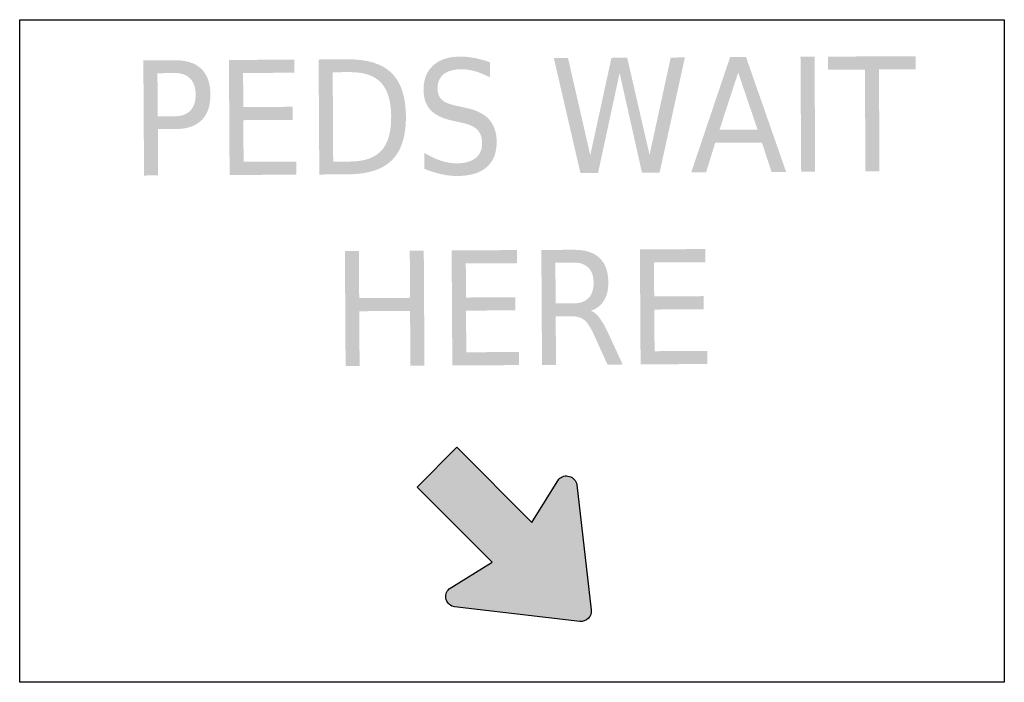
# Model space of a CAD drawing. Header units: inches. Extents: x -0.5 to 0.5, y -0.34 to 0.34.
import ezdxf

# ---------------------------------------------------------------- set-up
doc = ezdxf.new("R2010")
doc.units = ezdxf.units.IN
doc.header["$MEASUREMENT"] = 0

msp = doc.modelspace()

# ---------------------------------------------------------------- hatches: boundary and pattern name
h = msp.add_hatch(color=7)
edge = h.paths.add_edge_path()
edge.add_line((-0.3744, 0.295), (-0.3423, 0.2952))
edge.add_spline(control_points=[(-0.3423, 0.2952), (-0.3305, 0.2953), (-0.3216, 0.2924), (-0.3155, 0.2865), (-0.3095, 0.2806), (-0.3064, 0.272), (-0.3063, 0.2605), (-0.3063, 0.249), (-0.3092, 0.2403), (-0.3152, 0.2344), (-0.3212, 0.2284), (-0.3301, 0.2254), (-0.3419, 0.2254)], knot_values=[0, 0, 0, 0, 1, 1, 1, 2, 2, 2, 3, 3, 3, 4, 4, 4, 4], degree=3, periodic=0)
edge.add_line((-0.3419, 0.2254), (-0.3597, 0.2253))
edge.add_line((-0.3597, 0.2253), (-0.3595, 0.1783))
edge.add_line((-0.3595, 0.1783), (-0.3737, 0.1782))
edge.add_line((-0.3737, 0.1782), (-0.3744, 0.295))
edge = h.paths.add_edge_path(flags=0)
edge.add_line((-0.3601, 0.2821), (-0.3598, 0.2383))
edge.add_line((-0.3598, 0.2383), (-0.342, 0.2384))
edge.add_spline(control_points=[(-0.342, 0.2384), (-0.3354, 0.2384), (-0.3302, 0.2403), (-0.3266, 0.2441), (-0.323, 0.248), (-0.3213, 0.2534), (-0.3213, 0.2604), (-0.3213, 0.2674), (-0.3232, 0.2728), (-0.3268, 0.2766), (-0.3305, 0.2804), (-0.3356, 0.2823), (-0.3422, 0.2822)], knot_values=[0, 0, 0, 0, 1, 1, 1, 2, 2, 2, 3, 3, 3, 4, 4, 4, 4], degree=3, periodic=0)
edge.add_line((-0.3422, 0.2822), (-0.3601, 0.2821))
for points in [[(-0.2875, 0.2955), (-0.221, 0.2959), (-0.221, 0.2826), (-0.2731, 0.2823), (-0.2729, 0.2477), (-0.2229, 0.248), (-0.2228, 0.2347), (-0.2729, 0.2344), (-0.2726, 0.1921), (-0.2191, 0.1924), (-0.2191, 0.1791), (-0.2868, 0.1787), (-0.2875, 0.2955)], [(0.0425, 0.2974), (0.0569, 0.2974), (0.0795, 0.1988), (0.101, 0.2977), (0.117, 0.2978), (0.1397, 0.1992), (0.1612, 0.298), (0.1756, 0.2981), (0.1499, 0.1812), (0.132, 0.1811), (0.1093, 0.2823), (0.0874, 0.1808), (0.0695, 0.1807), (0.0425, 0.2974)], [(0.293, 0.2988), (0.3073, 0.2988), (0.3079, 0.182), (0.2937, 0.182), (0.293, 0.2988)], [(0.321, 0.2989), (0.4099, 0.2994), (0.41, 0.2861), (0.3727, 0.2859), (0.3732, 0.1824), (0.359, 0.1823), (0.3584, 0.2858), (0.3211, 0.2856), (0.321, 0.2989)], [(-0.1697, 0.1015), (-0.1555, 0.1016), (-0.1552, 0.0537), (-0.1036, 0.054), (-0.1038, 0.1019), (-0.0896, 0.102), (-0.0889, -0.0148), (-0.1032, -0.0149), (-0.1035, 0.0407), (-0.1551, 0.0404), (-0.1548, -0.0152), (-0.169, -0.0153), (-0.1697, 0.1015)], [(-0.0613, 0.1021), (0.0052, 0.1025), (0.0052, 0.0892), (-0.0469, 0.0889), (-0.0468, 0.0543), (0.0033, 0.0546), (0.0034, 0.0413), (-0.0467, 0.041), (-0.0464, -0.0013), (0.0071, -0.001), (0.0071, -0.0143), (-0.0606, -0.0147), (-0.0613, 0.1021)], [(0.1299, 0.1032), (0.1964, 0.1035), (0.1964, 0.0902), (0.1443, 0.09), (0.1444, 0.0554), (0.1945, 0.0557), (0.1946, 0.0424), (0.1445, 0.0421), (0.1448, -0.0002), (0.1983, 0.0001), (0.1983, -0.0132), (0.1306, -0.0136), (0.1299, 0.1032)]]:
    msp.add_hatch(color=7).paths.add_polyline_path(points)
h = msp.add_hatch(color=7)
edge = h.paths.add_edge_path()
edge.add_line((-0.1964, 0.296), (-0.1672, 0.2962))
edge.add_spline(control_points=[(-0.1672, 0.2962), (-0.1468, 0.2963), (-0.1318, 0.2917), (-0.1223, 0.2823), (-0.1127, 0.273), (-0.1079, 0.2583), (-0.1077, 0.2382), (-0.1076, 0.2181), (-0.1123, 0.2033), (-0.1219, 0.1938), (-0.1314, 0.1843), (-0.1463, 0.1795), (-0.1666, 0.1794)], knot_values=[0, 0, 0, 0, 1, 1, 1, 2, 2, 2, 3, 3, 3, 4, 4, 4, 4], degree=3, periodic=0)
edge.add_line((-0.1666, 0.1794), (-0.1957, 0.1792))
edge.add_line((-0.1957, 0.1792), (-0.1964, 0.296))
edge = h.paths.add_edge_path(flags=0)
edge.add_line((-0.1821, 0.2831), (-0.1816, 0.1923))
edge.add_line((-0.1816, 0.1923), (-0.1644, 0.1924))
edge.add_spline(control_points=[(-0.1644, 0.1924), (-0.1499, 0.1925), (-0.1393, 0.1962), (-0.1326, 0.2035), (-0.1259, 0.2109), (-0.1226, 0.2224), (-0.1227, 0.2382), (-0.1228, 0.2538), (-0.1262, 0.2652), (-0.133, 0.2725), (-0.1398, 0.2797), (-0.1504, 0.2833), (-0.1649, 0.2832)], knot_values=[0, 0, 0, 0, 1, 1, 1, 2, 2, 2, 3, 3, 3, 4, 4, 4, 4], degree=3, periodic=0)
edge.add_line((-0.1649, 0.2832), (-0.1821, 0.2831))
h = msp.add_hatch(color=7)
edge = h.paths.add_edge_path()
edge.add_line((-0.0224, 0.2932), (-0.0223, 0.2778))
edge.add_spline(control_points=[(-0.0223, 0.2778), (-0.0277, 0.2806), (-0.0328, 0.2827), (-0.0376, 0.2841), (-0.0424, 0.2855), (-0.047, 0.2861), (-0.0514, 0.2861), (-0.0592, 0.2861), (-0.0652, 0.2844), (-0.0694, 0.281), (-0.0736, 0.2777), (-0.0756, 0.2729), (-0.0756, 0.2667), (-0.0756, 0.2616), (-0.0741, 0.2577), (-0.0713, 0.2551), (-0.0685, 0.2525), (-0.0632, 0.2504), (-0.0554, 0.2488)], knot_values=[0, 0, 0, 0, 1, 1, 1, 2, 2, 2, 3, 3, 3, 4, 4, 4, 5, 5, 5, 6, 6, 6, 6], degree=3, periodic=0)
edge.add_line((-0.0554, 0.2488), (-0.0468, 0.2469))
edge.add_spline(control_points=[(-0.0468, 0.2469), (-0.0362, 0.2447), (-0.0283, 0.2408), (-0.0233, 0.2352), (-0.0182, 0.2295), (-0.0156, 0.222), (-0.0156, 0.2125), (-0.0155, 0.2012), (-0.0189, 0.1926), (-0.0257, 0.1867), (-0.0324, 0.1808), (-0.0424, 0.1778), (-0.0556, 0.1777), (-0.0606, 0.1777), (-0.0659, 0.1783), (-0.0715, 0.1795), (-0.0772, 0.1808), (-0.083, 0.1826), (-0.089, 0.185)], knot_values=[0, 0, 0, 0, 1, 1, 1, 2, 2, 2, 3, 3, 3, 4, 4, 4, 5, 5, 5, 6, 6, 6, 6], degree=3, periodic=0)
edge.add_line((-0.089, 0.185), (-0.0891, 0.2013))
edge.add_spline(control_points=[(-0.0891, 0.2013), (-0.0833, 0.1977), (-0.0776, 0.195), (-0.0721, 0.1932), (-0.0665, 0.1914), (-0.0611, 0.1905), (-0.0557, 0.1906), (-0.0476, 0.1906), (-0.0414, 0.1924), (-0.0369, 0.196), (-0.0325, 0.1996), (-0.0303, 0.2046), (-0.0304, 0.2112), (-0.0304, 0.217), (-0.032, 0.2214), (-0.0352, 0.2246), (-0.0384, 0.2279), (-0.0437, 0.2303), (-0.0509, 0.2318)], knot_values=[0, 0, 0, 0, 1, 1, 1, 2, 2, 2, 3, 3, 3, 4, 4, 4, 5, 5, 5, 6, 6, 6, 6], degree=3, periodic=0)
edge.add_line((-0.0509, 0.2318), (-0.0595, 0.2337))
edge.add_spline(control_points=[(-0.0595, 0.2337), (-0.0702, 0.2359), (-0.0779, 0.2396), (-0.0826, 0.2446), (-0.0874, 0.2495), (-0.0898, 0.2565), (-0.0898, 0.2654), (-0.0899, 0.2757), (-0.0867, 0.2839), (-0.0801, 0.2899), (-0.0736, 0.2959), (-0.0646, 0.2989), (-0.0532, 0.2989), (-0.0482, 0.299), (-0.0432, 0.2985), (-0.0381, 0.2975), (-0.0329, 0.2966), (-0.0277, 0.2951), (-0.0224, 0.2932)], knot_values=[0, 0, 0, 0, 1, 1, 1, 2, 2, 2, 3, 3, 3, 4, 4, 4, 5, 5, 5, 6, 6, 6, 6], degree=3, periodic=0)
h = msp.add_hatch(color=7)
h.paths.add_polyline_path([(0.2215, 0.2984), (0.2377, 0.2984), (0.2784, 0.1819), (0.2636, 0.1818), (0.2538, 0.2117), (0.2064, 0.2114), (0.1971, 0.1814), (0.182, 0.1813), (0.2215, 0.2984)])
h.paths.add_polyline_path([(0.2297, 0.2828), (0.2107, 0.2246), (0.2494, 0.2248), (0.2297, 0.2828)], flags=0)
h = msp.add_hatch(color=7)
edge = h.paths.add_edge_path()
edge.add_spline(control_points=[(0.08, 0.0409), (0.0831, 0.0397), (0.0861, 0.0373), (0.0889, 0.0336), (0.0918, 0.0298), (0.0948, 0.0247), (0.0977, 0.0181)], knot_values=[0, 0, 0, 0, 1, 1, 1, 2, 2, 2, 2], degree=3, periodic=0)
edge.add_line((0.0977, 0.0181), (0.1124, -0.0137))
edge.add_line((0.1124, -0.0137), (0.097, -0.0138))
edge.add_line((0.097, -0.0138), (0.0834, 0.0161))
edge.add_spline(control_points=[(0.0834, 0.0161), (0.0799, 0.0239), (0.0765, 0.0291), (0.0733, 0.0316), (0.07, 0.0341), (0.0655, 0.0354), (0.0599, 0.0353)], knot_values=[0, 0, 0, 0, 1, 1, 1, 2, 2, 2, 2], degree=3, periodic=0)
edge.add_line((0.0599, 0.0353), (0.0444, 0.0353))
edge.add_line((0.0444, 0.0353), (0.0447, -0.0141))
edge.add_line((0.0447, -0.0141), (0.0305, -0.0142))
edge.add_line((0.0305, -0.0142), (0.0298, 0.1026))
edge.add_line((0.0298, 0.1026), (0.0619, 0.1028))
edge.add_spline(control_points=[(0.0619, 0.1028), (0.0739, 0.1029), (0.0829, 0.1001), (0.0888, 0.0946), (0.0948, 0.089), (0.0978, 0.0806), (0.0978, 0.0694), (0.0979, 0.062), (0.0964, 0.0559), (0.0933, 0.051), (0.0903, 0.0462), (0.0859, 0.0428), (0.08, 0.0409)], knot_values=[0, 0, 0, 0, 1, 1, 1, 2, 2, 2, 3, 3, 3, 4, 4, 4, 4], degree=3, periodic=0)
edge = h.paths.add_edge_path(flags=0)
edge.add_line((0.0441, 0.0897), (0.0443, 0.0483))
edge.add_line((0.0443, 0.0483), (0.0622, 0.0483))
edge.add_spline(control_points=[(0.0622, 0.0483), (0.0691, 0.0484), (0.0742, 0.0502), (0.0777, 0.0537), (0.0812, 0.0573), (0.0829, 0.0624), (0.0829, 0.0693), (0.0828, 0.0761), (0.0811, 0.0812), (0.0775, 0.0847), (0.074, 0.0881), (0.0688, 0.0899), (0.0619, 0.0898)], knot_values=[0, 0, 0, 0, 1, 1, 1, 2, 2, 2, 3, 3, 3, 4, 4, 4, 4], degree=3, periodic=0)
edge.add_line((0.0619, 0.0898), (0.0441, 0.0897))
h = msp.add_hatch(color=7)
edge = h.paths.add_edge_path()
edge.add_line((-0.0639, -0.2416), (-0.0202, -0.2143))
edge.add_line((-0.0202, -0.2143), (-0.0963, -0.1382))
edge.add_line((-0.0963, -0.1382), (-0.056, -0.0978))
edge.add_line((-0.056, -0.0978), (0.0202, -0.174))
edge.add_line((0.0202, -0.174), (0.0475, -0.1302))
edge.add_spline(control_points=[(0.0475, -0.1302), (0.0502, -0.1273), (0.0545, -0.1261), (0.0583, -0.1273), (0.0622, -0.1285), (0.0651, -0.1318), (0.0657, -0.1358)], knot_values=[0, 0, 0, 0, 1, 1, 1, 2, 2, 2, 2], degree=3, periodic=0)
edge.add_line((0.0657, -0.1358), (0.0804, -0.2629))
edge.add_spline(control_points=[(0.0804, -0.2629), (0.0808, -0.2661), (0.0797, -0.2693), (0.0774, -0.2716), (0.0751, -0.2738), (0.072, -0.2749), (0.0688, -0.2746)], knot_values=[0, 0, 0, 0, 1, 1, 1, 2, 2, 2, 2], degree=3, periodic=0)
edge.add_line((0.0688, -0.2746), (-0.0583, -0.2598))
edge.add_spline(control_points=[(-0.0583, -0.2598), (-0.0623, -0.2592), (-0.0656, -0.2564), (-0.0668, -0.2525), (-0.068, -0.2486), (-0.0669, -0.2444), (-0.0639, -0.2416)], knot_values=[0, 0, 0, 0, 1, 1, 1, 2, 2, 2, 2], degree=3, periodic=0)

# ---------------------------------------------------------------- linework, layer by layer
at = {"color": 7}
msp.add_lwpolyline([(-0.5, 0.3364), (0.5, 0.3364), (0.5, -0.3364), (-0.5, -0.3364), (-0.5, 0.3364)], close=True, dxfattribs=at)
for points in [[(-0.0639, -0.2416), (-0.0202, -0.2143), (-0.0963, -0.1382), (-0.056, -0.0978), (0.0202, -0.174), (0.0475, -0.1302)], [(0.0657, -0.1358), (0.0804, -0.2629)], [(0.0688, -0.2746), (-0.0583, -0.2598)]]:
    msp.add_lwpolyline(points, dxfattribs=at)
for points in [[(0.0475, -0.1302), (0.0502, -0.1273), (0.0545, -0.1261), (0.0583, -0.1273), (0.0622, -0.1285), (0.0651, -0.1318), (0.0657, -0.1358)], [(-0.0583, -0.2598), (-0.0623, -0.2592), (-0.0656, -0.2564), (-0.0668, -0.2525), (-0.068, -0.2486), (-0.0669, -0.2444), (-0.0639, -0.2416)], [(0.0804, -0.2629), (0.0808, -0.2661), (0.0797, -0.2693), (0.0774, -0.2716), (0.0751, -0.2738), (0.072, -0.2749), (0.0688, -0.2746)]]:
    msp.add_open_spline(points, degree=3, knots=[0, 0, 0, 0, 1, 1, 1, 2, 2, 2, 2], dxfattribs=at)

doc.saveas('drawing.dxf')
